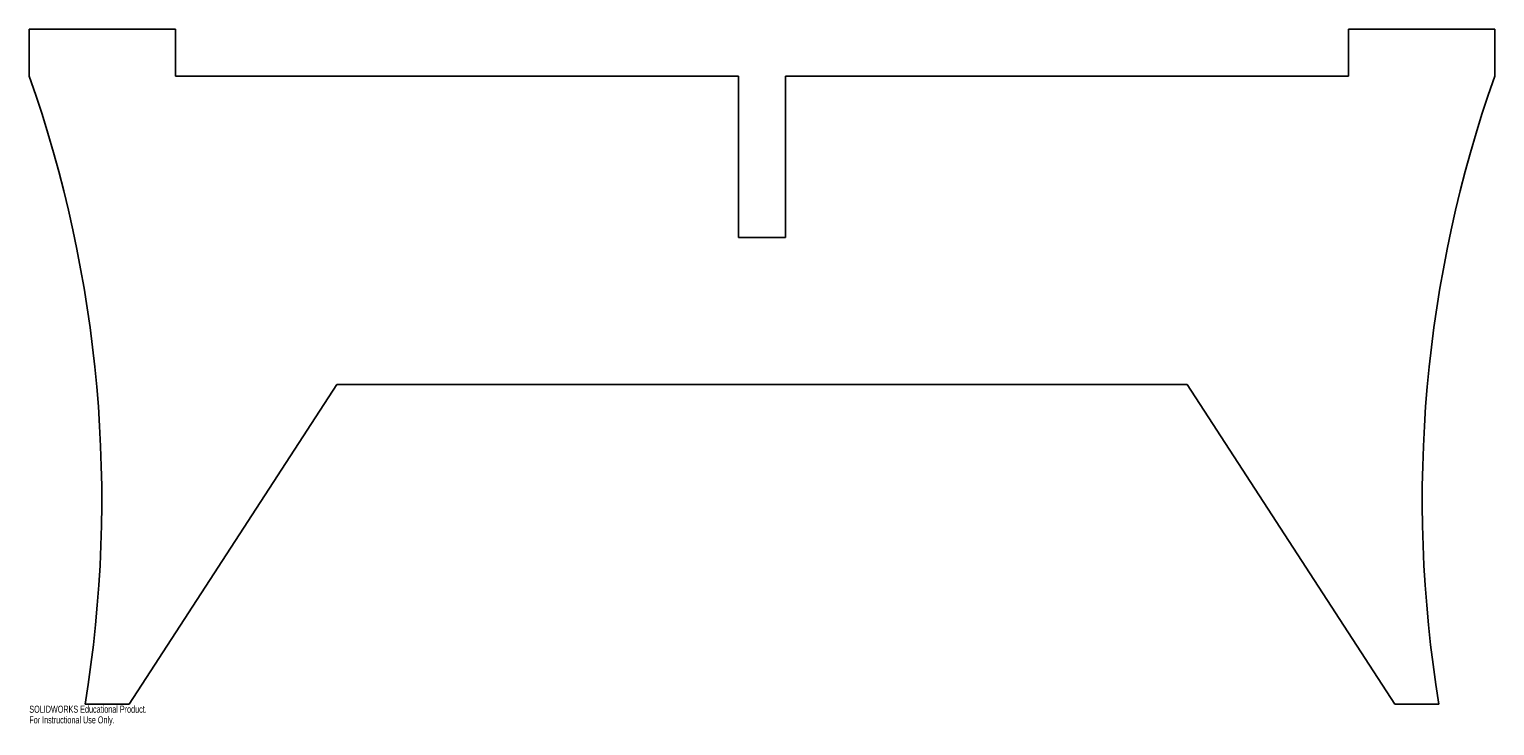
# Model space of a CAD drawing. Header units: millimetres. Extents: x -500 to 500, y -443 to 32.
import ezdxf

# ---------------------------------------------------------------- set-up
doc = ezdxf.new("R2010")
doc.units = ezdxf.units.MM
doc.styles.add('SLDTEXTSTYLE0', font='TXT', dxfattribs={"width": 0.7})

msp = doc.modelspace()

# ---------------------------------------------------------------- linework, layer by layer
at = {"color": 7, "linetype": 'Continuous', "lineweight": 25}
for p, q in [((-400, 32), (-499.74, 32)), ((-499.74, 32), (-499.74, 0)), ((-400, 0), (-400, 32)), ((499.74, 32), (400, 32)), ((400, 32), (400, 0)), ((499.74, 0), (499.74, 32)), ((-16, 0), (-400, 0)), ((-16, -110), (-16, 0)), ((400, 0), (16, 0)), ((16, 0), (16, -110)), ((16, -110), (-16, -110)), ((-431.69, -428), (-290, -210)), ((-290, -210), (290, -210)), ((290, -210), (431.69, -428)), ((-461.69, -428), (-431.69, -428)), ((431.69, -428), (461.69, -428))]:
    msp.add_line(p, q, dxfattribs=at)
for centre, start, end in [((-1316.22, -288.29), 350.71446, 19.44733), ((1316.22, -288.29), 160.55267, 189.28554)]:
    msp.add_arc(centre, 865.88, start, end, dxfattribs=at)

# ---------------------------------------------------------------- texts
at = {"color": 7, "linetype": 'Continuous', "char_height": 4.8336, "attachment_point": 1, "style": 'SLDTEXTSTYLE0'}
for s, insert in [('SOLIDWORKS Educational Product.', (-499.74, -429.02)), ('For Instructional Use Only.', (-499.74, -436.27))]:
    msp.add_mtext(s, dxfattribs=dict(at, insert=insert))

doc.saveas('drawing.dxf')
